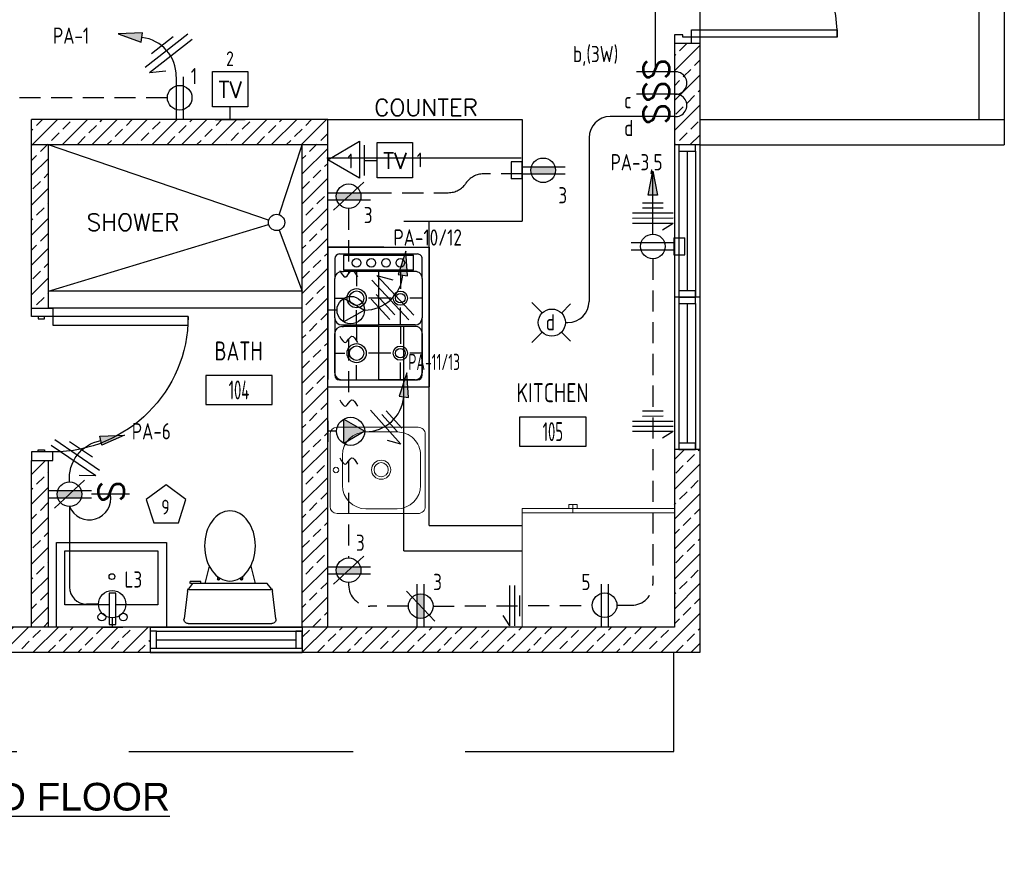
# Model space of a CAD drawing. Header units: inches. Extents: x 23373 to 33923, y 1540 to 5670.
# Tile 92 of 106: x 32310 to 32543, y 1873 to 2069. Entities that reach past the tile are written whole.
import ezdxf
from ezdxf.enums import TextEntityAlignment as Align

# ---------------------------------------------------------------- set-up
doc = ezdxf.new("R2010")
doc.units = ezdxf.units.IN
doc.header["$LTSCALE"] = 2
doc.header["$MEASUREMENT"] = 0
for name, pattern in [('DASHED', [0.75, 0.5, -0.25]), ('HIDDEN', [0.375, 0.25, -0.125]), ('HIDDEN2', [0.1875, 0.125, -0.0625])]:
    doc.linetypes.add(name, pattern=pattern)
doc.layers.get('0').update_dxf_attribs({"color": 8, "linetype": 'CONTINUOUS'})
for name, color, linetype in [('a-door', 8, 'CONTINUOUS'), ('eeCtvDist', 5, 'CONTINUOUS'), ('eeEquipment', 4, 'CONTINUOUS'), ('eeLight-LINE', 5, 'CONTINUOUS'), ('eeLightDist', 200, 'CONTINUOUS'), ('eeLightSwitches', 200, 'CONTINUOUS'), ('eeRecepDist', 120, 'CONTINUOUS'), ('eeRecepLINE', 120, 'HIDDEN'), ('eeTelDist', 5, 'CONTINUOUS'), ('EL-ANNO-TEXT', 4, 'CONTINUOUS'), ('FIXT', 8, 'CONTINUOUS'), ('G-SYMB', 1, 'CONTINUOUS'), ('Hatch-ExisWalls', 123, 'CONTINUOUS'), ('RECEP-DIST', 120, 'HIDDEN2'), ('roof', 8, 'DASHED'), ('TEXT', 2, 'CONTINUOUS'), ('Walls', 1, 'CONTINUOUS')]:
    doc.layers.add(name, color=color, linetype=linetype)
doc.layers.add('DIM', color=4, linetype='CONTINUOUS', lineweight=13)
doc.layers.add('I-FURN', color=9, linetype='CONTINUOUS', lineweight=9)
doc.styles.add('100-48', font='archstyl.shx', dxfattribs={"width": 0.9, "height": 4.8})
doc.styles.add('LAR', font='arial.ttf', dxfattribs={"height": 0.25})
doc.styles.add('MED', font='archstyl.shx', dxfattribs={"width": 0.8, "height": 0.125})
doc.styles.get("Standard").update_dxf_attribs({"font": 'simplex.shx'})
pattern_1 = [(45, (3031.608, -576.4787), (-3.5355339, 3.5355339), []), (45, (3035.1437, -576.4787), (-3.5355339, 3.5355339), [2.5, -1.25])]

# ---------------------------------------------------------------- blocks, each defined once
blk = doc.blocks.new('A$C6F230B04')
at = {"ltscale": 48}
for p, q in [((0.99, 26.61), (20.75, 26.61)), ((0.82, 18.91), (0, 25.49)), ((21.74, 25.49), (20.91, 18.91)), ((20.8, 18.63), (0.95, 18.63)), ((2.04, 17.13), (1.03, 18.41)), ((3.98, 16.63), (1.48, 16.63)), ((19.7, 17.13), (2.04, 17.13)), ((5.96, 13), (4.9, 17.13)), ((15.78, 13), (16.84, 17.13)), ((20.71, 18.41), (19.7, 17.13))]:
    blk.add_line(p, q, dxfattribs=at)
for p, q in [((1.48, 17.13), (1.48, 16.63)), ((1.87, 17.13), (1.5, 17.13)), ((3.98, 17.13), (3.98, 16.63)), ((8.15, 16.33), (8.15, 16.33)), ((13.59, 16.33), (13.59, 16.33)), ((7.9, 15.45), (7.9, 16.08)), ((8.4, 15.8), (8.4, 16.08)), ((13.34, 15.8), (13.34, 16.08)), ((13.84, 15.45), (13.84, 16.08))]:
    blk.add_line(p, q)
for centre in [(8.15, 16.09), (13.59, 16.09)]:
    blk.add_circle(centre, 0.125)
for centre, start, end in [((0.99, 25.61), 90, 187.1438), ((20.75, 25.61), 352.8562, 90), ((1.82, 19.03), 187.1438, 218.2232), ((19.92, 19.03), 321.7768, 352.8562)]:
    blk.add_arc(centre, 1, start, end, dxfattribs=at)
for centre, start, end in [((8.15, 16.08), 90, 180), ((8.15, 16.08), 0, 90), ((13.59, 16.08), 90, 180), ((13.59, 16.08), 0, 90)]:
    blk.add_arc(centre, 0.25, start, end)
blk.add_ellipse((10.87, 8.25), major_axis=(0, 8.29), ratio=0.724165)
blk = doc.blocks.new('Refrigerator-2 door - 36 in top')
for p, q in [((0, -26.999999), (36, -26.999999)), ((12, -26.999999), (12, -28.999999)), ((11, -27.999999), (11, -28.999999)), ((11, -28.999999), (13, -28.999999)), ((13, -28.999999), (13, -27.999999))]:
    blk.add_line(p, q)
blk.add_lwpolyline([(0, -27.999999), (0, 0), (36, 0), (36, -27.999999)], close=True)
blk = doc.blocks.new('*U5')
for points in [[(0, 0), (1.5, 0), (1.5, 2), (2, 2), (2, 4), (0, 4)], [(72, 0), (70.5, 0), (70.5, 2), (70, 2), (70, 4), (72, 4)]]:
    blk.add_lwpolyline(points)
for points in [[(3.25, 0), (3.25, -34.5), (1.5, -34.5), (1.5, 0)], [(68.75, 0), (68.75, -34.5), (70.5, -34.5), (70.5, 0)]]:
    blk.add_lwpolyline(points, close=True)
for centre, start, end in [((1.5, 0), 270, 0), ((70.5, 0), 180, 270)]:
    blk.add_arc(centre, 34.5, start, end)
blk = doc.blocks.new('AINC-ROOMID')
at = {"layer": 'G-SYMB'}
blk.add_lwpolyline([(-0.2473, -0.3519), (0.2533, -0.3519), (0.2533, -0.1607), (-0.2473, -0.1607)], close=True, dxfattribs=at)
at = {"layer": 'G-SYMB', "color": 4, "linetype": 'Continuous', "style": 'MED', "oblique": -180, "text_generation_flag": 6}
for tag, p in [('%%UROOM-ID', (0, 0.2093)), ('%%USPAN', (0, 0))]:
    blk.add_attdef(tag, text='', height=0.125, rotation=180, dxfattribs=at).set_placement(p, align=Align.MIDDLE)
at = {"layer": 'G-SYMB', "color": 4, "linetype": 'Continuous', "style": 'MED', "text_generation_flag": 6, "width": 0.75}
blk.add_attdef('R-NUM', text='', height=0.125, rotation=180, dxfattribs=at).set_placement((0.003, -0.2563), align=Align.MIDDLE)
blk = doc.blocks.new('AINC-TITLE')
at = {"layer": 'G-SYMB', "color": 4, "linetype": 'Continuous', "style": 'MED', "width": 0.75}
blk.add_text('SCALE:', height=0.125, dxfattribs=at).set_placement((-0.8802, -0.3073))
at = {"layer": 'G-SYMB', "color": 1, "linetype": 'Continuous', "style": 'LAR'}
blk.add_attdef('%%UDRAWING-TITLE', (-0.8951, -0.0717), '', height=0.1875, dxfattribs=at)
at = {"layer": 'G-SYMB', "color": 4, "linetype": 'Continuous', "style": 'MED', "width": 0.75}
blk.add_attdef('SCALE', (-0.2765, -0.3036), '', height=0.125, dxfattribs=at)
blk = doc.blocks.new('HOME RUN')
at = {"layer": 'eeRecepDist', "linetype": 'Continuous'}
blk.add_hatch(color=256, dxfattribs=at).paths.add_polyline_path([(137.539, 589.731), (137.558, 589.85), (137.5121, 589.8485)])
for p, q in [((137.558, 589.85), (137.5121, 589.8485)), ((137.5121, 589.8485), (137.539, 589.731)), ((137.539, 589.731), (137.558, 589.85))]:
    blk.add_line(p, q, dxfattribs=at)
at = {"layer": 'eeRecepDist', "linetype": 'ByBlock', "ltscale": 7}
blk.add_arc((137.7239, 589.8629), 0.1894, 99.1357, 184.1287, dxfattribs=at)
blk = doc.blocks.new('50 AMPS')
at = {"layer": 'eeRecepDist', "linetype": 'Continuous'}
for p, q in [((137.6938, 590.0498), (137.7945, 590.1086)), ((137.7945, 590.1086), (137.7953, 589.9915)), ((137.8743, 589.9973), (137.8743, 590.1024)), ((137.7953, 589.9915), (137.6938, 590.0498)), ((137.8287, 590.0498), (137.8743, 590.0498))]:
    blk.add_line(p, q, dxfattribs=at)
blk.add_circle((137.7613, 590.0498), 0.0675, dxfattribs=at)
blk = doc.blocks.new('Wires2A')
at = {"layer": 'eeRecepDist'}
for p, q in [((0, 0.1333), (0, -0.1333)), ((0.0333, 0.1333), (0.0333, -0.1333)), ((0.0333, 0.1333), (0.0768, 0.0641)), ((-0.0667, 0.0681), (-0.0667, -0.0681)), ((-0.0333, 0.0681), (-0.0333, -0.0681))]:
    blk.add_line(p, q, dxfattribs=at)
blk = doc.blocks.new('Recep-1')
at = {"layer": 'eeRecepDist', "linetype": 'Continuous'}
for p, q in [((0, 0.0176), (0.2108, 0.0176)), ((0, -0.0176), (0.2108, -0.0176))]:
    blk.add_line(p, q, dxfattribs=at)
blk.add_circle((0.1032, 0), 0.0606, dxfattribs=at)
blk = doc.blocks.new('RECEP-gf')
at = {"layer": 'eeRecepDist'}
blk.add_hatch(color=256, dxfattribs=at).paths.add_polyline_path([(137.8165, 590.8342, 0.073698), (137.8191, 590.8518, 0.073698), (137.8165, 590.8693), (137.7006, 590.8693, 0.073698), (137.698, 590.8518, 0.073698), (137.7006, 590.8342)])
at = {"layer": 'eeRecepDist', "linetype": 'Continuous'}
for p, q in [((137.6553, 590.8693), (137.8662, 590.8693)), ((137.6553, 590.8342), (137.8662, 590.8342))]:
    blk.add_line(p, q, dxfattribs=at)
blk.add_circle((137.7585, 590.8518), 0.0606, dxfattribs=at)
blk = doc.blocks.new('GF RECEP ACT')
at = {"layer": 'eeRecepDist'}
blk.add_line((137.6845, 589.8277), (137.8326, 589.9662), dxfattribs=at)
blk.add_blockref('RECEP-gf', (0, -0.9548), dxfattribs=at)
blk = doc.blocks.new('SP-SW')
at = {"layer": 'eeLightSwitches', "linetype": 'ByBlock'}
blk.add_line((0, 0), (0, 0.1873), dxfattribs=at)
blk.add_text('S', height=0.1272, dxfattribs=at).set_placement((-0.0418, 0.0268))
blk = doc.blocks.new('CEIL-LGT')
at = {"layer": 'eeLightDist', "linetype": 'ByBlock'}
for p, q in [((-0.0477, 0.0477), (-0.0991, 0.0991)), ((0.047, 0.047), (0.0916, 0.0916)), ((-0.047, -0.047), (-0.0987, -0.0987)), ((0.0477, -0.0477), (0.0918, -0.0918))]:
    blk.add_line(p, q, dxfattribs=at)
blk.add_circle((0, 0), 0.0667, dxfattribs=at)
blk = doc.blocks.new('WALL-LGT')
at = {"layer": 'eeLightDist', "linetype": 'ByBlock'}
for p, q in [((-0.0525, 0), (0.0525, 0)), ((0, 0.0456), (0, 0))]:
    blk.add_line(p, q, dxfattribs=at)
blk.add_circle((0, 0.1131), 0.0675, dxfattribs=at)
blk = doc.blocks.new('HR RECEPT')
at = {"layer": 'eeRecepDist', "linetype": 'Continuous'}
blk.add_hatch(color=256, dxfattribs=at).paths.add_polyline_path([(-0.2131, -0.2833), (-0.1716, -0.1701), (-0.2169, -0.1628)])
for p, q in [((-0.1716, -0.1701), (-0.2169, -0.1628)), ((-0.2169, -0.1628), (-0.2131, -0.2833)), ((-0.2131, -0.2833), (-0.1716, -0.1701))]:
    blk.add_line(p, q, dxfattribs=at)
at = {"layer": 'eeRecepDist', "linetype": 'ByBlock'}
blk.add_arc((-0.0063, -0.1893), 0.1894, 88.0949, 173.0878, dxfattribs=at)
blk = doc.blocks.new('WiresA')
at = {"layer": 'eeRecepDist'}
for p, q in [((0, 0.1333), (0, -0.1333)), ((0.0333, 0.1333), (0.0768, 0.0641)), ((0.0333, 0.1333), (0.0333, -0.1333)), ((-0.0333, 0.0681), (-0.0333, -0.0681))]:
    blk.add_line(p, q, dxfattribs=at)
blk = doc.blocks.new('TEL-OUT')
at = {"layer": 'eeTelDist', "linetype": 'ByBlock'}
for p, q in [((0, 0), (0.1574, 0.0909)), ((0.1574, 0.0909), (0.1574, -0.0909)), ((0.1574, -0.0909), (0, 0))]:
    blk.add_line(p, q, dxfattribs=at)
at = {"layer": 'eeTelDist'}
blk.add_line((0, -0.0725), (0, 0.0725), dxfattribs=at)
blk = doc.blocks.new('TV-out')
at = {"layer": 'eeCtvDist', "linetype": 'ByBlock'}
for p, q in [((0, 0.074), (0, -0.074)), ((0.0631, 0.0881), (0.2375, 0.0881)), ((0.0631, -0.0864), (0.0631, 0.0881)), ((0.2375, 0.0881), (0.2375, -0.0864)), ((0, 0), (0.0631, 0)), ((0.2375, -0.0864), (0.0631, -0.0864))]:
    blk.add_line(p, q, dxfattribs=at)
blk.add_text('TV', height=0.08, dxfattribs=at).set_placement((0.1512, -0.0423), align=Align.CENTER)
blk = doc.blocks.new('30 AMPS')
at = {"layer": 'eeRecepDist'}
for p, q in [((137.6921, 589.4798), (137.7956, 589.5395)), ((137.7956, 589.5395), (137.7956, 589.42)), ((137.7956, 589.42), (137.6921, 589.4798))]:
    blk.add_line(p, q, dxfattribs=at)
at = {"layer": 'eeRecepDist', "linetype": 'Continuous'}
for p, q in [((137.8743, 589.4276), (137.8743, 589.5326)), ((137.8287, 589.4801), (137.8743, 589.4801))]:
    blk.add_line(p, q, dxfattribs=at)
blk.add_circle((137.7613, 589.4801), 0.0692, dxfattribs=at)
at = {"layer": 'eeRecepDist'}
blk.add_solid([(137.6921, 589.4798), (137.7956, 589.5395), (137.7956, 589.42)], dxfattribs=at)
blk = doc.blocks.new('CAJA 4X4 LUCES')
at = {"layer": 'eeLight-LINE', "color": 8, "ltscale": 2}
for p, q in [((24065.99, 2814.84), (24061.99, 2814.84)), ((24061.99, 2812.21), (24061.99, 2814.84)), ((24065.99, 2812.21), (24065.99, 2814.84)), ((24061.99, 2812.21), (24065.99, 2812.21))]:
    blk.add_line(p, q, dxfattribs=at)

msp = doc.modelspace()

# ---------------------------------------------------------------- hatches: boundary and pattern name
at = {"layer": 'eeRecepDist', "linetype": 'Continuous'}
msp.add_hatch(color=256, dxfattribs=at).paths.add_polyline_path([(32459.49996676, 2033.423337), (32460.60137763, 2027.74419851), (32458.39855589, 2027.74419851)])
at = {"layer": 'Hatch-ExisWalls'}
h = msp.add_hatch(dxfattribs=at)
h.set_pattern_fill('ANSI33', color=8, scale=20)
h.set_pattern_definition(pattern_1)
h.paths.add_polyline_path([(32470.60806713, 2045.62828938), (32470.60806713, 2039.62828938)])
h.paths.add_polyline_path([(32542.60806713, 2171.62828938), (32542.60806713, 2165.62828938)])
h.paths.add_polyline_path([(32382.60806713, 2045.62828938), (32312.60806713, 2045.62828938), (32312.60806713, 2039.62828938), (32382.60806713, 2039.62828938)])
h = msp.add_hatch(dxfattribs=at)
h.set_pattern_fill('ANSI33', color=8, scale=20)
h.set_pattern_definition(pattern_1)
h.paths.add_polyline_path([(32470.60806713, 2063.62828938), (32464.60806845, 2063.62828938), (32464.60806845, 2039.62828938), (32470.60806713, 2039.62828938)])
h.paths.add_polyline_path([(32470.60806713, 2171.62828938), (32464.60806713, 2171.62828938), (32464.60806713, 2135.62828938), (32470.60806713, 2135.62828938)])
h = msp.add_hatch(dxfattribs=at)
h.set_pattern_fill('ANSI33', color=8, scale=20)
h.set_pattern_definition(pattern_1)
h.paths.add_polyline_path([(32276.60806713, 2065.62828938), (32272.60806713, 2065.62828938), (32272.60806713, 1985.62828938), (32276.60806713, 1985.62828938)])
h.paths.add_polyline_path([(32176.60806713, 2065.62828938), (32170.60806713, 2065.62828938), (32170.60806713, 2031.62828949), (32176.60806713, 2031.62828949)])
h.paths.add_polyline_path([(32176.60806713, 1959.62828949), (32170.60806713, 1959.62828949), (32170.60806713, 1919.62828938), (32206.55806456, 1919.62828938), (32206.55200084, 1925.62828938), (32176.60806713, 1925.62828938)])
h.paths.add_polyline_path([(32316.60806713, 2039.62828938), (32312.60806713, 2039.62828938), (32312.60806713, 2001.04177041), (32316.60806713, 2001.04177041)])
h.paths.add_polyline_path([(32382.60806713, 2039.62828938), (32376.60806713, 2039.62828938), (32376.60806713, 1981.47714007, -0.0180996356), (32376.68663887, 1979.30731721, -0.0180996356), (32376.60806713, 1977.13749434), (32376.60806713, 1925.62828938), (32382.60806713, 1925.62828938)])
h = msp.add_hatch(dxfattribs=at)
h.set_pattern_fill('ANSI33', color=8, scale=20)
h.set_pattern_definition(pattern_1)
h.paths.add_polyline_path([(32470.60806713, 1961.62828938), (32470.60806713, 1967.62829138), (32470.60806713, 1967.5655541), (32464.60806845, 1967.69102467), (32464.60806845, 1925.62828938), (32464.60806713, 1925.62828938), (32434.60806713, 1925.62828938), (32434.60806713, 1919.62828938), (32470.60806713, 1919.62828938)])
h = msp.add_hatch(dxfattribs=at)
h.set_pattern_fill('ANSI33', color=8, scale=20)
h.set_pattern_definition(pattern_1)
h.paths.add_polyline_path([(32276.60806713, 1949.62828938), (32272.60806713, 1949.62828938), (32272.60806713, 1925.62828938), (32276.60806713, 1925.62828938)])
h.paths.add_polyline_path([(32276.60806713, 1925.62828938), (32272.60806713, 1925.62828938), (32242.60806713, 1925.62828938), (32242.60806713, 1919.62828938), (32276.60806713, 1919.62828938)])
h.paths.add_polyline_path([(32242.60806713, 1925.62828938), (32206.55200084, 1925.62828938), (32206.55806456, 1919.62828938), (32242.60806713, 1919.62828938)])
h.paths.add_polyline_path([(32293.05238699, 1925.62828938), (32276.60806713, 1925.62828938), (32276.60806713, 1919.62828938), (32293.05238699, 1919.62828938)])
h.paths.add_polyline_path([(32312.60806713, 1925.62828938), (32293.05238699, 1925.62828938), (32293.05238699, 1919.62828938), (32312.60806713, 1919.62828938)])
h.paths.add_polyline_path([(32340.60806713, 1925.62828938), (32318.45703242, 1925.62828938), (32312.60806713, 1925.62828938), (32312.60806713, 1919.62828938), (32340.60806713, 1919.62828938)])
h.paths.add_polyline_path([(32316.60806713, 1965.04177041), (32312.60806713, 1965.04177041), (32312.60806713, 1925.62828938), (32316.60806713, 1925.62828938)])
h.paths.add_polyline_path([(32398.60806713, 1925.62828938), (32376.60806713, 1925.62828938), (32376.60806713, 1919.62828938), (32398.60806713, 1919.62828938)])
h.paths.add_polyline_path([(32434.60806713, 1925.62828938), (32428.60806713, 1925.62828938), (32398.60806713, 1925.62828938), (32398.60806713, 1919.62828938), (32434.60806713, 1919.62828938)])

# ---------------------------------------------------------------- linework, layer by layer
at = {"color": 1}
for p, q in [((32470.60806713, 2099.62828938), (32470.60806713, 2063.62828938)), ((32368.64959355, 2021.81690235), (32316.60806713, 2039.62828938)), ((32371.11661514, 2023.12995556), (32376.60806713, 2039.62828938)), ((32316.60806713, 2005.04177041), (32368.64488468, 2020.80065295)), ((32371.13686306, 2019.47722414), (32376.60806713, 2005.04177041)), ((32376.60806713, 2005.04177041), (32316.60806713, 2005.04177041)), ((32376.60806713, 2001.04177041), (32316.60806713, 2001.04177041))]:
    msp.add_line(p, q, dxfattribs=at)
at = {"color": 8}
for p, q in [((32382.60806713, 2045.62828938), (32428.60806713, 2045.62828938)), ((32428.60806713, 2045.62828938), (32428.60806713, 2021.62828938)), ((32400.60806713, 2021.62828938), (32428.60806713, 2021.62828938)), ((32406.60806713, 1949.62828938), (32406.60806713, 2021.62828938)), ((32395.92233396, 2015.49535848), (32382.63171784, 2015.49535848)), ((32382.63171784, 2015.49535848), (32382.63171784, 1984.18052133)), ((32382.63171784, 2015.49535848), (32406.63171784, 2015.49535848)), ((32382.63171784, 1982.42441449), (32382.63171784, 2015.49535848)), ((32382.63171784, 2015.49535848), (32406.60806713, 2015.49535848)), ((32406.60806713, 2015.49535848), (32406.60806713, 1982.42441449)), ((32384.28519209, 2012.73940595), (32384.28519209, 2008.05423803)), ((32385.38767036, 2013.84188423), (32403.8521146, 2013.84188423)), ((32386.35203491, 2013.56614308), (32402.88775006, 2013.56614308)), ((32386.35203491, 2013.56614308), (32386.35203491, 2009.98345343)), ((32402.88775006, 2009.98345343), (32402.88775006, 2013.56614308)), ((32404.95459287, 2008.05423803), (32404.95459287, 2012.73940595)), ((32385.93866634, 2009.70771228), (32386.35203491, 2009.70771228)), ((32402.88775006, 2009.98345343), (32386.35203491, 2009.98345343)), ((32402.88775006, 2009.70771228), (32386.35203491, 2009.70771228)), ((32389.45278545, 2009.70771228), (32389.45278545, 2006.20623739)), ((32394.61989248, 2009.70771228), (32394.61989248, 1997.07662794)), ((32399.78748584, 2009.70771228), (32399.78748584, 2005.6275214)), ((32403.30111862, 2009.70771228), (32402.88775006, 2009.70771228)), ((32384.28519209, 1998.73010219), (32384.28519209, 2008.05423803)), ((32404.95459287, 2008.05423803), (32404.95459287, 1998.73010219)), ((32384.28519209, 2003.39241327), (32386.63896132, 2003.39241327)), ((32397.55189138, 2003.39241327), (32392.26660957, 2003.39241327)), ((32404.95459287, 2003.39241327), (32402.02259397, 2003.39241327)), ((32389.45278545, 1997.07662794), (32389.45278545, 2000.57858914)), ((32399.78748584, 1997.07662794), (32399.78748584, 2001.15681882)), ((32384.28519209, 1998.73010219), (32384.28519209, 1985.18036701)), ((32404.95459287, 1985.18036701), (32404.95459287, 1998.73010219)), ((32385.93866634, 1997.07662794), (32394.61989248, 1997.07662794)), ((32385.93866634, 1996.70945939), (32386.35203491, 1996.70945939)), ((32402.88775006, 1996.70945939), (32386.35203491, 1996.70945939)), ((32389.45278545, 1996.70945939), (32389.45278545, 1993.20749819)), ((32403.30111862, 1997.07662794), (32394.61989248, 1997.07662794)), ((32394.61989248, 1996.70945939), (32394.61989248, 1984.07788874)), ((32399.78748584, 1996.70945939), (32399.78748584, 1992.6287822)), ((32403.30111862, 1996.70945939), (32402.88775006, 1996.70945939)), ((32384.28519209, 1985.73136299), (32384.28519209, 1995.05549883)), ((32404.95459287, 1995.05549883), (32404.95459287, 1985.73136299)), ((32384.28519209, 1990.39367407), (32386.63896132, 1990.39367407)), ((32397.55189138, 1990.39367407), (32392.26660957, 1990.39367407)), ((32404.95459287, 1990.39367407), (32402.02259397, 1990.39367407)), ((32389.45278545, 1984.07788874), (32389.45278545, 1987.57984994)), ((32399.78748584, 1984.07788874), (32399.78748584, 1988.15807962)), ((32385.38767036, 1984.07788874), (32403.8521146, 1984.07788874)), ((32385.93866634, 1984.07788874), (32394.61989248, 1984.07788874)), ((32403.30111862, 1984.07788874), (32394.61989248, 1984.07788874)), ((32382.63171784, 1982.42441449), (32406.60806713, 1982.42441449)), ((32406.60806713, 1949.62828938), (32428.60806713, 1949.62828938))]:
    msp.add_line(p, q, dxfattribs=at)
at = {"color": 1}
msp.add_circle((32370.50756895, 2021.30015765), 1.92849622, dxfattribs=at)
at = {"color": 8}
for centre, radius in [((32389.45278545, 2011.77504141), 1.02424463), ((32392.92508137, 2011.77504141), 1.02424463), ((32396.3973773, 2011.77504141), 1.02424463), ((32399.78748584, 2011.77504141), 1.02424463), ((32389.45278545, 2003.39241327), 2.26271629), ((32389.45278545, 2003.39241327), 1.71153551), ((32399.78748584, 2003.39241327), 1.68421428), ((32399.78748584, 2003.39241327), 1.1330335), ((32389.45278545, 1990.39367407), 2.26271629), ((32389.45278545, 1990.39367407), 1.71153551), ((32399.78748584, 1990.39367407), 1.68421428), ((32399.78748584, 1990.39367407), 1.1330335)]:
    msp.add_circle(centre, radius, dxfattribs=at)
for centre, radius, start, end in [((32385.38767036, 2012.73940595), 1.10236156, 90, 180), ((32403.8521146, 2012.73940595), 1.10236156, 0, 90.0000025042), ((32385.93866634, 2008.05423803), 1.65354234, 90.0000025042, 180), ((32403.30111862, 2008.05423803), 1.65354234, 0, 90.0000025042), ((32385.93866634, 1998.73010219), 1.65354234, 180, 270), ((32403.30111862, 1998.73010219), 1.65354234, 270, 0), ((32385.93866634, 1995.05549883), 1.65354234, 90.0000025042, 180), ((32403.30111862, 1995.05549883), 1.65354234, 0, 90.0000025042), ((32385.93866634, 1985.73136299), 1.65354234, 180, 270), ((32385.38767036, 1985.18036701), 1.10236156, 180, 270), ((32403.30111862, 1985.73136299), 1.65354234, 270, 0), ((32403.8521146, 1985.18036701), 1.10236156, 270, 0)]:
    msp.add_arc(centre, radius, start, end, dxfattribs=at)
at = {"layer": 'a-door'}
for p, q in [((32464.60806713, 2039.62828938), (32464.60806845, 2003.62828938)), ((32470.60806713, 2039.62828938), (32470.60806713, 2003.62828938)), ((32465.60806713, 2038.12828938), (32465.60806713, 2003.62829138)), ((32467.60806713, 2038.12828938), (32467.60806713, 2005.12829138)), ((32469.60806713, 2038.12828938), (32469.60806713, 2003.62829138)), ((32464.60806713, 2003.62828938), (32464.60806845, 1967.62828938)), ((32470.60806713, 2003.62828938), (32470.60806713, 1967.62828938)), ((32465.60806713, 2002.12828938), (32465.60806713, 1967.62829138)), ((32467.60806713, 2002.12828938), (32467.60806713, 1969.12829138)), ((32469.60806713, 2002.12828938), (32469.60806713, 1967.62829138)), ((32340.60806713, 1925.62828938), (32376.60806713, 1925.62828938)), ((32342.10806713, 1924.62828938), (32376.60806513, 1924.62828938)), ((32342.10806713, 1922.62828938), (32375.10806513, 1922.62828938)), ((32340.60806713, 1919.62828938), (32376.60806713, 1919.62829071)), ((32342.10806713, 1920.62828938), (32376.60806513, 1920.62828938))]:
    msp.add_line(p, q, dxfattribs=at)
for points in [[(32465.60806713, 2039.62828938), (32465.60806713, 2038.12828938), (32469.60806713, 2038.12828938), (32469.60806713, 2039.62828938)], [(32465.60806713, 2005.12829138), (32465.60806713, 2003.62829138), (32469.60806713, 2003.62829138), (32469.60806713, 2005.12829138)], [(32465.60806713, 2003.62828938), (32465.60806713, 2002.12828938), (32469.60806713, 2002.12828938), (32469.60806713, 2003.62828938)], [(32465.60806713, 1969.12829138), (32465.60806713, 1967.62829138), (32469.60806713, 1967.62829138), (32469.60806713, 1969.12829138)], [(32340.60806713, 1920.62828938), (32342.10806713, 1920.62828938), (32342.10806713, 1924.62828938), (32340.60806713, 1924.62828938)], [(32375.10806513, 1920.62828938), (32376.60806513, 1920.62828938), (32376.60806513, 1924.62828938), (32375.10806513, 1924.62828938)]]:
    msp.add_lwpolyline(points, close=True, dxfattribs=at)
at = {"layer": 'a-door', "linetype": 'Continuous', "lineweight": -3}
for points in [[(32312.60806713, 1999.04177041), (32312.60806713, 2001.04177041), (32317.60806713, 2001.04177041), (32317.60806713, 1999.04177041)], [(32314.10806713, 1999.04177041), (32314.10806713, 1998.54177041), (32315.60806713, 1998.54177041), (32315.60806713, 1999.04177041)], [(32317.60806713, 1999.04177041), (32317.60806713, 1997.04177041), (32349.60806713, 1997.04177041), (32349.60806713, 1999.04177041)], [(32314.10806713, 1967.04177041), (32314.10806713, 1967.54177041), (32315.60806713, 1967.54177041), (32315.60806713, 1967.04177041)], [(32312.60806713, 1967.04177041), (32312.60806713, 1965.04177041), (32317.60806713, 1965.04177041), (32317.60806713, 1967.04177041)]]:
    msp.add_lwpolyline(points, close=True, dxfattribs=at)
at = {"layer": 'a-door', "linetype": 'Continuous', "lineweight": -3, "extrusion": (0, 0, -1)}
msp.add_arc((-32317.60806713, 1999.04177041), 32, 180, 270, dxfattribs=at)
at = {"layer": 'eeCtvDist', "linetype": 'ByBlock'}
for p, q in [((32355.35657779, 2057.03052519), (32363.73090546, 2057.03052519)), ((32355.35657779, 2048.65619752), (32355.35657779, 2057.03052519)), ((32363.73090546, 2057.03052519), (32363.73090546, 2048.65619752)), ((32363.73090546, 2048.65619752), (32355.35657779, 2048.65619752)), ((32359.54374162, 2045.62836961), (32359.54374162, 2048.65619752)), ((32355.99288469, 2045.62836961), (32363.09459856, 2045.62836961))]:
    msp.add_line(p, q, dxfattribs=at)
at = {"layer": 'eeLight-LINE', "ltscale": 10}
for p, q in [((32460.11220216, 2056.90905863), (32460.11220216, 2100.33913317)), ((32321.56266604, 1954.13401821), (32321.56266604, 1935.05478919)), ((32328.41380693, 1931.05478919), (32325.56266604, 1931.05478919))]:
    msp.add_line(p, q, dxfattribs=at)
at = {"layer": 'eeLight-LINE', "color": 8}
for p, q in [((32428.6079869, 2032.7849534), (32428.60814736, 2034.47162536)), ((32464.45436926, 2016.47126831), (32464.45420879, 2014.78459635))]:
    msp.add_line(p, q, dxfattribs=at)
at = {"layer": 'eeLight-LINE', "ltscale": 10}
for centre, radius, start, end in [((32464.88610013, 2054.268674), 2.65498273, 263.9888954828, 96.0111045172), ((32464.88610013, 2048.98790476), 2.65498273, 263.9888954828, 96.0111045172), ((32326.25148252, 1956.05914687), 5.06864088, 202.3220139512, 11.1783294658), ((32325.56266604, 1935.05478919), 4, 180, 270)]:
    msp.add_arc(centre, radius, start, end, dxfattribs=at)
at = {"layer": 'eeLightSwitches', "ltscale": 2}
for p, q in [((32455.61618092, 2046.34752013), (32449.41585622, 2046.34752013)), ((32444.41585622, 2041.34752013), (32444.41585622, 2002.62828938)), ((32438.808067, 1997.62828938), (32439.41585622, 1997.62828938))]:
    msp.add_line(p, q, dxfattribs=at)
for centre, start, end in [((32449.41585622, 2041.34752013), 90, 180), ((32439.41585622, 2002.62828938), 270, 0)]:
    msp.add_arc(centre, 5, start, end, dxfattribs=at)
at = {"layer": 'eeRecepDist', "linetype": 'Continuous'}
for p, q in [((32458.39855589, 2027.74419851), (32459.49996676, 2033.423337)), ((32459.49996676, 2033.423337), (32460.60137763, 2027.74419851)), ((32460.60137763, 2027.74419851), (32458.39855589, 2027.74419851))]:
    msp.add_line(p, q, dxfattribs=at)
at = {"layer": 'eeRecepDist'}
for p, q in [((32461.94531952, 2025.87889403), (32457.04209378, 2025.87054492)), ((32464.29778636, 2023.48289628), (32454.69780027, 2023.46654963)), ((32461.94736285, 2024.67889577), (32457.04413712, 2024.67054666)), ((32464.29982969, 2022.28289802), (32454.69984361, 2022.26655136)), ((32464.30187302, 2021.08289976), (32454.70188694, 2021.0665531)), ((32399.93526272, 1968.85845488), (32392.70510336, 1976.88122221)), ((32400.1153438, 1972.69173849), (32396.42251517, 1976.78939435)), ((32399.11249788, 1971.78796857), (32395.41966925, 1975.88562443)), ((32461.94927832, 1976.66326667), (32457.04605258, 1976.65491756)), ((32461.95132165, 1975.46326841), (32457.04809592, 1975.4549193)), ((32464.29968317, 1974.26726541), (32454.69969709, 1974.25091875)), ((32464.3017265, 1973.06726715), (32454.70174042, 1973.05092049)), ((32399.93526272, 1968.85845488), (32396.74966721, 1969.76123948)), ((32464.30376983, 1971.86726889), (32454.70378375, 1971.85092223)), ((32464.30376983, 1971.86726889), (32461.81465492, 1970.29677183)), ((32425.66043769, 1925.88558835), (32425.64409103, 1935.48557443)), ((32426.86043595, 1925.88763168), (32426.84408929, 1935.48761776)), ((32428.05847098, 1928.22821746), (32428.05012187, 1933.1314432)), ((32425.66043769, 1925.88558835), (32424.08994063, 1928.37470326))]:
    msp.add_line(p, q, dxfattribs=at)
at = {"layer": 'eeRecepLINE', "ltscale": 10}
for p, q in [((32344.70080635, 2050.7939989), (32286.57125235, 2050.7939989)), ((32428.60814736, 2032.78495339), (32419.44337092, 2032.78495339)), ((32392.72817919, 2028.33869446), (32411.12736466, 2028.33869446)), ((32387.56270731, 2024.58760627), (32387.56266604, 2009.17344069)), ((32459.49969013, 2012.72065148), (32459.49969013, 1935.79344602)), ((32387.56266604, 1993.66517424), (32387.56266604, 1978.6084435)), ((32387.56266604, 1964.89472226), (32387.56266604, 1941.96535735)), ((32387.56266604, 1936.14985295), (32387.56266604, 1935.58280851)), ((32401.70031493, 1930.58280851), (32392.56266604, 1930.58280851)), ((32407.51581933, 1930.58280851), (32445.18906996, 1930.77722754)), ((32451.0043671, 1930.79344602), (32454.49969013, 1930.79344602))]:
    msp.add_line(p, q, dxfattribs=at)
at = {"layer": 'eeRecepLINE', "linetype": 'Continuous'}
msp.add_line((32459.49973533, 2018.53615589), (32459.49996676, 2033.423337), dxfattribs=at)
at = {"layer": 'eeRecepLINE', "ltscale": 10}
for centre, start, end in [((32419.44337092, 2027.78495339), 90, 146.2635137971), ((32411.12736466, 2033.33869446), 270, 326.2635137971), ((32392.56266604, 1935.58280851), 180, 270), ((32454.49969013, 1935.79344602), 270, 0)]:
    msp.add_arc(centre, 5, start, end, dxfattribs=at)
at = {"layer": 'eeRecepLINE', "linetype": 'Continuous'}
for points in [[(32385.48268837, 2009.91147013), (32386.86933859, 2008.43540459), (32388.25598881, 2009.91147013), (32389.64263904, 2008.43540459)], [(32385.48268837, 1994.40320368), (32386.86933859, 1992.92713815), (32388.25598881, 1994.40320368), (32389.64263904, 1992.92713815)], [(32385.48268837, 1979.34647294), (32386.86933859, 1977.87040741), (32388.25598881, 1979.34647294), (32389.64263904, 1977.87040741)], [(32385.48268837, 1965.6327517), (32386.86933859, 1964.15668617), (32388.25598881, 1965.6327517), (32389.64263904, 1964.15668617)]]:
    msp.add_spline(points, degree=3, dxfattribs=at)
at = {"layer": 'FIXT'}
for p, q in [((32318.45703242, 1945.62828938), (32344.45703242, 1945.62828938)), ((32318.45703242, 1925.62828938), (32318.45703242, 1945.62828938)), ((32344.45703242, 1945.62828938), (32344.45703242, 1925.62828938)), ((32320.45703242, 1943.62828938), (32342.45703242, 1943.62828938)), ((32320.45703242, 1930.87431568), (32320.45703242, 1943.62828938)), ((32342.45703242, 1943.62828938), (32342.45703242, 1930.87431568)), ((32330.91076449, 1933.65824323), (32330.91076449, 1926.21770056)), ((32332.5128397, 1933.65824323), (32330.91076449, 1933.65824323)), ((32330.91076449, 1933.65824323), (32330.91076449, 1926.21770056)), ((32332.5128397, 1933.65824323), (32330.91076449, 1933.65824323)), ((32332.5128397, 1926.21770056), (32332.5128397, 1933.65824323)), ((32330.91076449, 1930.87431568), (32320.45703242, 1930.87431568)), ((32342.45703242, 1930.87431568), (32332.5128397, 1930.87431568)), ((32344.45703242, 1925.62828938), (32318.45703242, 1925.62828938)), ((32330.91076449, 1926.21770056), (32332.5128397, 1926.21770056))]:
    msp.add_line(p, q, dxfattribs=at)
for centre, radius in [((32331.59735746, 1937.55020479), 0.68659297), ((32329.19428208, 1927.99202501), 0.91544482), ((32334.28650701, 1927.99202501), 0.91544482)]:
    msp.add_circle(centre, radius, dxfattribs=at)
at = {"layer": 'I-FURN', "color": 8}
for p, q in [((32384.82121243, 1972.88132858), (32404.01643229, 1972.8812605)), ((32383.16768955, 1971.22778625), (32383.16768955, 1954.13256813)), ((32391.61486963, 1971.77878222), (32399.05581014, 1971.77878222)), ((32405.67000381, 1971.22778625), (32405.66997463, 1954.14058597)), ((32386.10303266, 1959.10149787), (32386.10303266, 1966.26687717)), ((32404.5676228, 1966.26687717), (32404.5676228, 1959.10149787)), ((32399.05581501, 1953.58959282), (32391.61487449, 1953.58959282)), ((32384.82121243, 1952.48704646), (32404.01643229, 1952.48711455))]:
    msp.add_line(p, q, dxfattribs=at)
for centre, radius in [((32384.57219971, 1962.76211867), 0.65410217), ((32395.24277583, 1962.82751178), 2.26001238), ((32395.24277583, 1962.82751178), 1.68200641)]:
    msp.add_circle(centre, radius, dxfattribs=at)
for centre, radius, start, end in [((32384.82121243, 1971.22778625), 1.65354234, 90.0000025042, 180), ((32404.01643229, 1971.22778625), 1.65354234, 0, 90.0000100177), ((32391.61486963, 1966.26687717), 5.51180779, 90.0000025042, 180), ((32399.05581501, 1966.26687717), 5.51180779, 0, 90.0000100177), ((32391.61487449, 1959.10149787), 5.51180779, 180, 270), ((32399.05581501, 1959.10149787), 5.51180779, 270, 0), ((32384.82121243, 1954.1405888), 1.65354234, 180, 269.9999974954), ((32404.01643229, 1954.1405888), 1.65354234, 269.9999899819, 0)]:
    msp.add_arc(centre, radius, start, end, dxfattribs=at)
at = {"layer": 'RECEP-DIST', "linetype": 'Continuous'}
msp.add_lwpolyline([(32344.38785975, 1959.23490042), (32339.68128709, 1955.81537522), (32341.47903788, 1950.28246721), (32347.29668163, 1950.28246721), (32349.09443242, 1955.81537522)], close=True, dxfattribs=at)
at = {"layer": 'roof', "ltscale": 53}
for p, q in [((32382.39058131, 2036.5869965), (32428.39058131, 2036.5869965)), ((32400.60806713, 1943.62828938), (32400.60806713, 2021.62828938)), ((32400.60806713, 1943.62828938), (32428.60806713, 1943.62828938)), ((32464.48390422, 1896.1707628), (32464.48390422, 1919.62828938)), ((32176.60806713, 1896.1707628), (32464.48390422, 1896.1707628))]:
    msp.add_line(p, q, dxfattribs=at)
at = {"layer": 'Walls'}
for p, q in [((32536.60806713, 2165.62828938), (32536.60806713, 2045.62828938)), ((32542.60806713, 2165.62828938), (32542.60806713, 2045.62828938)), ((32464.60806713, 2063.62828938), (32464.60806713, 2039.62828938)), ((32470.60806713, 2063.62828938), (32464.60806845, 2063.62828938)), ((32470.60806713, 2063.62828938), (32470.60806713, 2039.62828938)), ((32382.60806713, 2045.62828938), (32312.60806713, 2045.62828938)), ((32312.60806713, 2001.04177041), (32312.60806713, 2045.62828938)), ((32382.60806713, 1925.62828938), (32382.60806713, 2045.62828938)), ((32470.60806713, 2045.62828938), (32542.60806713, 2045.62828938)), ((32542.60806713, 2045.62828938), (32542.60806713, 2039.62828938)), ((32382.60806713, 2039.62828938), (32312.60806713, 2039.62828938)), ((32382.60806713, 2039.62828938), (32312.60806713, 2039.62828938)), ((32316.60806713, 2001.04177041), (32316.60806713, 2039.62828938)), ((32376.60806713, 1925.62828938), (32376.60806713, 2039.62828938)), ((32470.60806713, 2039.62828938), (32464.60806713, 2039.62828938)), ((32470.60806713, 2039.62828938), (32542.60806713, 2039.62828938)), ((32470.60806713, 2003.62828938), (32464.60806713, 2003.62828938)), ((32470.60806713, 2003.62828938), (32464.60806845, 2003.62828938)), ((32312.60806713, 2001.04177041), (32316.60806713, 2001.04177041)), ((32470.60806713, 1967.62828938), (32464.60806845, 1967.62828938)), ((32464.60806845, 1967.62828938), (32464.60807, 1925.62828938)), ((32470.60806713, 1967.62828938), (32470.60806713, 1919.62828938)), ((32312.60806713, 1925.62828938), (32312.60806713, 1965.04177041)), ((32312.60806713, 1965.04177041), (32316.60806713, 1965.04177041)), ((32316.60806713, 1925.62828938), (32316.60806713, 1965.04177041)), ((32464.60806713, 1925.62828938), (32176.60806713, 1925.62828938)), ((32340.60806713, 1925.62828938), (32340.60806713, 1919.62828938)), ((32376.60806713, 1925.62828938), (32376.60806713, 1919.62829071)), ((32470.60806713, 1919.62828938), (32170.60806713, 1919.62828938))]:
    msp.add_line(p, q, dxfattribs=at)

# ---------------------------------------------------------------- block references
ref = msp.add_blockref('AINC-ROOMID', (32361.544029, 1990.911371), dxfattribs=dict(xscale=-31.40809428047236, yscale=-35.94597718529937, zscale=31.40809428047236, rotation=180))
ref.add_attrib('%%USPAN', 'BATH', dxfattribs={"layer": 'G-SYMB', "color": 4, "linetype": 'Continuous', "height": 4.493247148, "rotation": 180, "style": 'MED', "text_generation_flag": 6, "width": 0.873758}).set_placement((32361.544029, 1990.911371), align=Align.MIDDLE)
ref.add_attrib('R-NUM', '104', dxfattribs={"layer": 'G-SYMB', "color": 4, "linetype": 'Continuous', "height": 4.493247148, "rotation": 180, "style": 'MED', "text_generation_flag": 6, "width": 0.655319}).set_placement((32361.63749876, 1981.69842625), align=Align.MIDDLE)
ref = msp.add_blockref('AINC-ROOMID', (32435.76212168, 1981.04896535), dxfattribs=dict(xscale=-31.40809428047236, yscale=-35.94597718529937, zscale=31.40809428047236, rotation=180))
ref.add_attrib('%%USPAN', 'KITCHEN', dxfattribs={"layer": 'G-SYMB', "color": 4, "linetype": 'Continuous', "height": 4.493247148, "rotation": 180, "style": 'MED', "text_generation_flag": 6, "width": 0.873758}).set_placement((32435.76212168, 1981.04896535), align=Align.MIDDLE)
ref.add_attrib('R-NUM', '105', dxfattribs={"layer": 'G-SYMB', "color": 4, "linetype": 'Continuous', "height": 4.493247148, "rotation": 180, "style": 'MED', "text_generation_flag": 6, "width": 0.655319}).set_placement((32435.85559144, 1971.8360206), align=Align.MIDDLE)
at = {"layer": 'a-door', "color": 2, "linetype": 'Continuous', "lineweight": -3, "rotation": 89.99999999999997}
msp.add_blockref('*U5', (32468.60806713, 2063.62828938), dxfattribs=at)
at = {"layer": 'DIM', "xscale": 34.92963946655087, "yscale": 34.92963946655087, "zscale": 34.92963946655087}
msp.add_blockref('AINC-TITLE', (32200.7091508, 1884.75244527), dxfattribs=at).add_auto_attribs({'%%UDRAWING-TITLE': '%%UMAIN MODULE HOUSE-SECOND FLOOR', 'SCALE': '1/4"=1\'-0"'})
at = {"layer": 'eeCtvDist', "xscale": 48, "yscale": 48, "zscale": 48}
msp.add_blockref('TV-out', (32391.24843699, 2035.98529977), dxfattribs=at)
at = {"layer": 'eeEquipment'}
for name, p, xscale, yscale, zscale, rotation in [('HOME RUN', (43504.53182966, 28876.90808413), 47.99999999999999, 47.99999999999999, 47.99999999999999, 170.6705841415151), ('50 AMPS', (39000.59982475, 30322.97637964), 48, 48, 48, 180), ('HOME RUN', (43504.76697452, 28848.14755745), 47.99999999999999, 47.99999999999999, 47.99999999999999, 170.6705841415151), ('30 AMPS', (39000.57617404, 30266.95770519), 48, 48, 48, 180)]:
    msp.add_blockref(name, p, dxfattribs=dict(at, xscale=xscale, yscale=yscale, zscale=zscale, rotation=rotation))
at = {"layer": 'eeLight-LINE'}
for p, rotation in [((35240.81905634, -22030.36132468), 89.99999999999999), ((29652.24329981, 26079.61754639), 270)]:
    msp.add_blockref('CAJA 4X4 LUCES', p, dxfattribs=dict(at, rotation=rotation))
at = {"layer": 'eeLightDist', "xscale": 48, "yscale": 48, "zscale": 48}
for name, p in [('CEIL-LGT', (32435.60806713, 1997.62828938)), ('WALL-LGT', (32331.65173799, 1925.62820959))]:
    msp.add_blockref(name, p, dxfattribs=at)
at = {"layer": 'eeLightSwitches', "xscale": 48, "yscale": 48, "zscale": 48, "rotation": 90}
for p in [(32464.60806713, 2056.90905863), (32464.60806713, 2051.62828938), (32464.60806713, 2046.34752013), (32335.7198289, 1957.04177041)]:
    msp.add_blockref('SP-SW', p, dxfattribs=at)
at = {"layer": 'eeRecepDist', "zscale": 48}
for name, p, xscale, yscale, rotation in [('HR RECEPT', (32346.76412252, 2055.79895051), 48, 48, 270.6482925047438), ('Recep-1', (32347.6090299, 2055.74832117), 48, 48, 269.9945491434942), ('Recep-1', (32464.45428902, 2015.62793233), 48, 48, 179.9945491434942), ('HR RECEPT', (32321.56266604, 1959.94952261), -47.99999999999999, 47.99999999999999, 93.39517795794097), ('Recep-1', (32448.09724673, 1935.74832161), 48, 48, 269.9945491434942)]:
    msp.add_blockref(name, p, dxfattribs=dict(at, xscale=xscale, yscale=yscale, rotation=rotation))
at = {"layer": 'eeRecepDist', "xscale": 48, "yscale": 48, "zscale": 48}
msp.add_blockref('RECEP-gf', (25821.15235838, -26327.25711228), dxfattribs=at)
at = {"layer": 'eeRecepLINE'}
for name, p, xscale, yscale, zscale, rotation in [('WiresA', (32344.51178241, 2061.99010023), -48.00000000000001, 47.99999999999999, 48, 128.08351054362), ('Wires2A', (32459.49983665, 2022.27472469), 36, 36, 36, 270.0975619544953), ('Wires2A', (32397.44452153, 2002.95163189), 48, 48, 48, 42.99963938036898), ('WiresA', (32323.37284126, 1966.28408151), 47.99999999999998, 47.99999999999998, 47.99999999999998, 235.7502708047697)]:
    msp.add_blockref(name, p, dxfattribs=dict(at, xscale=xscale, yscale=yscale, zscale=zscale, rotation=rotation))
at = {"layer": 'eeTelDist', "xscale": 48, "yscale": 48, "zscale": 48}
for name, p in [('TEL-OUT', (32382.60814736, 2036.13999785)), ('GF RECEP ACT', (25775.15235838, -26287.55752571)), ('GF RECEP ACT', (25709.15227815, -26358.01111377)), ('GF RECEP ACT', (25775.15227815, -26375.99527903))]:
    msp.add_blockref(name, p, dxfattribs=at)
at = {"layer": 'eeTelDist', "xscale": 48, "yscale": 48, "zscale": 48, "rotation": 90}
msp.add_blockref('GF RECEP ACT', (60719.66095131, -4681.82757938), dxfattribs=at)
at = {"layer": 'FIXT', "xscale": -1, "rotation": 180}
msp.add_blockref('A$C6F230B04', (32348.63287517, 1953.06069585), dxfattribs=at)
at = {"layer": 'I-FURN', "color": 8, "xscale": -1, "rotation": 180}
msp.add_blockref('Refrigerator-2 door - 36 in top', (32428.60806713, 1925.62828938), dxfattribs=at)

# ---------------------------------------------------------------- texts
at = {"layer": 'eeCtvDist', "color": 4, "style": '100-48', "width": 0.9}
for s, p in [('2', (32358.58612213, 2058.26695637)), ('1', (32387.28660532, 2034.0972271)), ('1', (32403.68731922, 2034.34180825))]:
    msp.add_text(s, height=3.48769622, dxfattribs=at).set_placement(p)
at = {"layer": 'eeCtvDist', "color": 4, "linetype": 'ByBlock'}
msp.add_text('TV', height=3.84, dxfattribs=at).set_placement((32359.54776592, 2050.80444321), align=Align.CENTER)
at = {"layer": 'eeLight-LINE', "color": 4, "style": '100-48', "width": 0.9}
for s, p in [('b,(3W)', (32440.59736435, 2059.20586677)), ('c', (32452.6979065, 2048.26310243)), ('d', (32452.72895729, 2041.71619742)), ('d', (32434.18700449, 1995.76808666)), ('L3', (32334.55274816, 1934.95516301))]:
    msp.add_text(s, height=3.84, dxfattribs=at).set_placement(p)
at = {"layer": 'eeRecepDist', "style": '100-48', "width": 0.9}
for s, p in [('PA-1', (32317.6507618, 2063.55149004)), ('1', (32350.25414903, 2053.9888558)), ('PA-3,5', (32449.49637293, 2033.61772294)), ('3', (32437.15099737, 2025.80684634)), ('3', (32391.15123806, 2021.12809649)), ('PA-10/12', (32398.16538368, 2015.82286858)), ('PA-6', (32336.29456017, 1970.00947654)), ('3', (32389.2902282, 1943.64485816)), ('3', (32407.55771132, 1934.36720486)), ('5', (32442.59754431, 1934.3632221))]:
    msp.add_text(s, height=3.84, dxfattribs=at).set_placement(p)
at = {"layer": 'eeRecepDist', "insert": (32413.90263624, 1990.23506359), "char_height": 3.84, "width": 19.6224, "attachment_point": 3, "style": '100-48'}
msp.add_mtext('{\\W0.7;PA-11/13 }', dxfattribs=at)
at = {"layer": 'EL-ANNO-TEXT', "style": '100-48', "width": 0.9}
msp.add_text('9', height=3.48769622, dxfattribs=at).set_placement((32343.26545169, 1952.25115551))
at = {"layer": 'TEXT', "color": 2, "char_height": 4.0006921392, "attachment_point": 1}
for s, insert, width in [('{\\Fromans|c0;COUNTER}', (32393.6076423, 2050.47619143), 137.254255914), ('{\\Fromans|c0;SHOWER}', (32325.61675773, 2023.34531037), 24.9162679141)]:
    msp.add_mtext(s, dxfattribs=dict(at, insert=insert, width=width))

doc.saveas('drawing.dxf')
